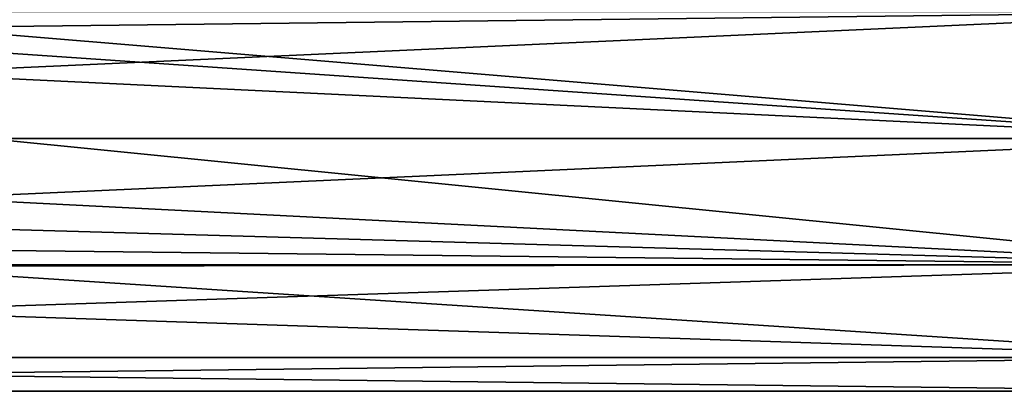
# Model space of a CAD drawing. Header units: metres. Extents: x -150 to 150, y -23 to 71.
# Tile 7 of 13: x 15 to 105, y -23 to 11. Entities that reach past the tile are written whole.
import ezdxf

# ---------------------------------------------------------------- set-up
doc = ezdxf.new("R2010")
doc.units = ezdxf.units.M
doc.layers.add('solid_26_009_130_XXX', color=7, linetype='CONTINUOUS')

msp = doc.modelspace()

# ---------------------------------------------------------------- linework, layer by layer
at = {"layer": 'solid_26_009_130_XXX'}
for points in [[(127.5, 11.5, 19.918585), (-127.5, 11.5, 19.918585), (-127.5, 0, 23)], [(127.5, 0, 23), (127.5, 11.5, 19.918585), (-127.5, 0, 23)], [(5.993629, 10.08392, -20.671589), (0.009334, 11.622487, -19.847363), (127.5, 11.5, -19.918585)], [(5.993629, 10.08392, -20.671589), (127.5, 11.5, -19.918585), (127.5, 0, -23)], [(8.657667, 8.103149, -21.525311), (5.993629, 10.08392, -20.671589), (127.5, 0, -23)], [(10.571868, 5.604692, -22.306667), (8.657667, 8.103149, -21.525311), (127.5, 0, -23)], [(10.571868, 5.604692, -22.306667), (127.5, 0, -23), (12.069973, 0, -23)], [(127.5, 0, 23), (-127.5, 0, 23), (-127.5, -11.5, 19.918585)], [(127.5, -11.5, 19.918585), (127.5, 0, 23), (-127.5, -11.5, 19.918585)], [(10.572888, -5.602874, -22.307125), (12.069973, 0, -23), (127.5, -11.5, -19.918585)], [(12.069973, 0, -23), (127.5, 0, -23), (127.5, -11.5, -19.918585)], [(8.617292, -8.135111, -21.51325), (10.572888, -5.602874, -22.307125), (127.5, -11.5, -19.918585)], [(5.977179, -10.096733, -20.665333), (8.617292, -8.135111, -21.51325), (127.5, -11.5, -19.918585)], [(-0.009345, -11.622494, -19.847359), (5.977179, -10.096733, -20.665333), (127.5, -11.5, -19.918585)], [(127.5, -19.918585, -11.5), (-127.5, -19.918585, -11.5), (-127.5, -11.5, -19.918585)], [(-0.009345, -11.622494, -19.847359), (127.5, -19.918585, -11.5), (-127.5, -11.5, -19.918585)], [(127.5, -11.5, 19.918585), (-127.5, -11.5, 19.918585), (-127.5, -19.918585, 11.5)], [(127.5, -19.918585, 11.5), (127.5, -11.5, 19.918585), (-127.5, -19.918585, 11.5)], [(-0.009345, -11.622494, -19.847359), (127.5, -11.5, -19.918585), (127.5, -19.918585, -11.5)], [(127.5, -23), (-127.5, -23), (-127.5, -19.918585, -11.5)], [(127.5, -19.918585, 11.5), (-127.5, -19.918585, 11.5), (-127.5, -23)], [(127.5, -19.918585, 11.5), (-127.5, -23), (127.5, -23)], [(127.5, -19.918585, -11.5), (127.5, -23), (-127.5, -19.918585, -11.5)]]:
    msp.add_3dface(points, dxfattribs=at)

doc.saveas('drawing.dxf')
